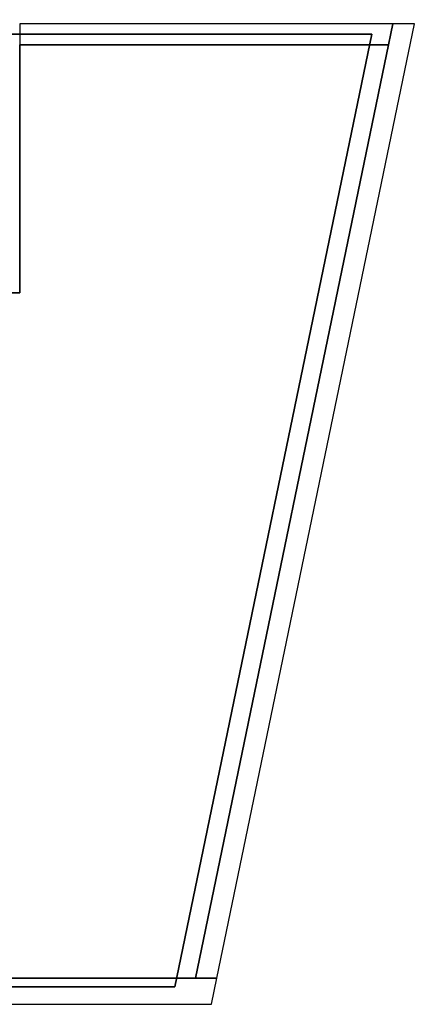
# Model space of a CAD drawing. Header units: metres. Extents: x 397.7 to 427.5, y 12.8 to 28.3.
# Tile 10 of 10: x 421.3 to 427.5, y 12.8 to 28.3. Entities that reach past the tile are written whole.
import ezdxf

# ---------------------------------------------------------------- set-up
doc = ezdxf.new("R2010")
doc.units = ezdxf.units.M
doc.layers.add('01_SUELOS', color=7, linetype='Continuous', lineweight=25, true_color=0x007f00)
doc.layers.add('A-WALL-____-MCUT', color=7, linetype='Continuous', lineweight=25)
doc.layers.add('A-WALL-____-OTLN', color=7, linetype='Continuous', lineweight=25)

# ---------------------------------------------------------------- blocks, each defined once
blk = doc.blocks.new('Family - Forjat P5-151942-09_ENLLUMENAT_PSC')
at = {"layer": '01_SUELOS', "color": 9, "true_color": 0xaad4aa}
for p, q in [((28.518, 14.958), (22.712, 14.958)), ((22.712, 14.958), (28.518, 14.958)), ((25.418, 0), (28.518, 14.958)), ((28.518, 14.958), (25.418, 0)), ((0, 0), (25.418, 0)), ((25.418, 0), (0, 0))]:
    blk.add_line(p, q, dxfattribs=at)
blk = doc.blocks.new('Family - Evans PSC-156019-09_ENLLUMENAT_PSC')
at = {"layer": 'A-WALL-____-MCUT', "color": 253, "true_color": 0xaaaaaa}
for p, q in [((26.328, 0.41), (0.081, 0.41)), ((26.243, 0), (26.328, 0.41)), ((0, 0), (26.243, 0))]:
    blk.add_line(p, q, dxfattribs=at)
at = {"layer": 'A-WALL-____-OTLN', "color": 253, "true_color": 0xaaaaaa}
for p, q in [((26.328, 0.41), (0.081, 0.41)), ((26.243, 0), (26.328, 0.41)), ((0, 0), (26.243, 0))]:
    blk.add_line(p, q, dxfattribs=at)
at = {"layer": 'A-WALL-____-OTLN', "color": 253, "lineweight": 18, "true_color": 0xaaaaaa}
blk.add_line((0, 0), (26.243, 0), dxfattribs=at)
blk = doc.blocks.new('Family - Paviment PSC-156093-09_ENLLUMENAT_PSC')
at = {"layer": '01_SUELOS', "color": 9, "true_color": 0xaad4aa}
for p, q in [((23.148, 14.649), (23.148, 10.761)), ((23.148, 10.761), (23.148, 14.649)), ((28.945, 14.649), (23.148, 14.649)), ((23.148, 14.649), (28.945, 14.649)), ((25.91, 0), (28.945, 14.649)), ((28.945, 14.649), (25.91, 0)), ((23.148, 10.761), (19.142, 10.761)), ((19.142, 10.761), (23.148, 10.761)), ((0, 0), (25.91, 0)), ((25.91, 0), (0, 0))]:
    blk.add_line(p, q, dxfattribs=at)
blk = doc.blocks.new('Family - Evans PSC-156116-09_ENLLUMENAT_PSC')
at = {"layer": 'A-WALL-____-MCUT', "color": 253, "true_color": 0xaaaaaa}
for p, q in [((0.068, 0.33), (0, 0)), ((5.866, 0.33), (0.068, 0.33)), ((5.866, 0), (5.866, 0.33)), ((0, 0), (5.866, 0))]:
    blk.add_line(p, q, dxfattribs=at)
at = {"layer": 'A-WALL-____-OTLN', "color": 253, "true_color": 0xaaaaaa}
for p, q in [((0.068, 0.33), (0, 0)), ((5.866, 0.33), (0.068, 0.33)), ((5.866, 0), (5.866, 0.33)), ((0, 0), (5.866, 0))]:
    blk.add_line(p, q, dxfattribs=at)
at = {"layer": 'A-WALL-____-OTLN', "color": 253, "lineweight": 18, "true_color": 0xaaaaaa}
blk.add_line((0, 0), (5.866, 0), dxfattribs=at)
blk = doc.blocks.new('Family - Façana sur-est PSC-156118-09_ENLLUMENAT_PSC')
at = {"layer": 'A-WALL-____-MCUT', "color": 253, "true_color": 0xaaaaaa}
for p, q in [((-0.068, 0.33), (0, 0)), ((15.229, 0.33), (-0.068, 0.33)), ((15.297, 0), (15.229, 0.33)), ((0, 0), (15.297, 0))]:
    blk.add_line(p, q, dxfattribs=at)
at = {"layer": 'A-WALL-____-OTLN', "color": 253, "true_color": 0xaaaaaa}
for p, q in [((-0.068, 0.33), (0, 0)), ((15.229, 0.33), (-0.068, 0.33)), ((15.297, 0), (15.229, 0.33)), ((0, 0), (15.297, 0))]:
    blk.add_line(p, q, dxfattribs=at)
at = {"layer": 'A-WALL-____-OTLN', "color": 253, "lineweight": 18, "true_color": 0xaaaaaa}
blk.add_line((0, 0), (15.297, 0), dxfattribs=at)
blk = doc.blocks.new('LONDR55-XX_ZZ-ARQ-CAA-M3D-Londres55_ifc-1-09_ENLLUMENAT_PSC')
at = {"layer": '01_SUELOS', "color": 253, "lineweight": 18, "true_color": 0xaaaaaa}
for name, p in [('Family - Forjat P5-151942-09_ENLLUMENAT_PSC', (398.295, 13.111)), ('Family - Paviment PSC-156093-09_ENLLUMENAT_PSC', (398.129, 13.249))]:
    blk.add_blockref(name, p, dxfattribs=at)
at = {"layer": 'A-WALL-____-OTLN', "color": 253, "lineweight": 18, "true_color": 0xaaaaaa}
for name, p, rotation in [('Family - Façana sur-est PSC-156118-09_ENLLUMENAT_PSC', (424.376, 13.249), 78.29347245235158), ('Family - Evans PSC-156116-09_ENLLUMENAT_PSC', (427.143, 28.228), 180)]:
    blk.add_blockref(name, p, dxfattribs=dict(at, rotation=rotation))
blk.add_blockref('Family - Evans PSC-156019-09_ENLLUMENAT_PSC', (398.048, 12.839), dxfattribs=at)

msp = doc.modelspace()

# ---------------------------------------------------------------- block references
at = {"lineweight": 5}
msp.add_blockref('LONDR55-XX_ZZ-ARQ-CAA-M3D-Londres55_ifc-1-09_ENLLUMENAT_PSC', (0, 0), dxfattribs=at)

doc.saveas('drawing.dxf')
